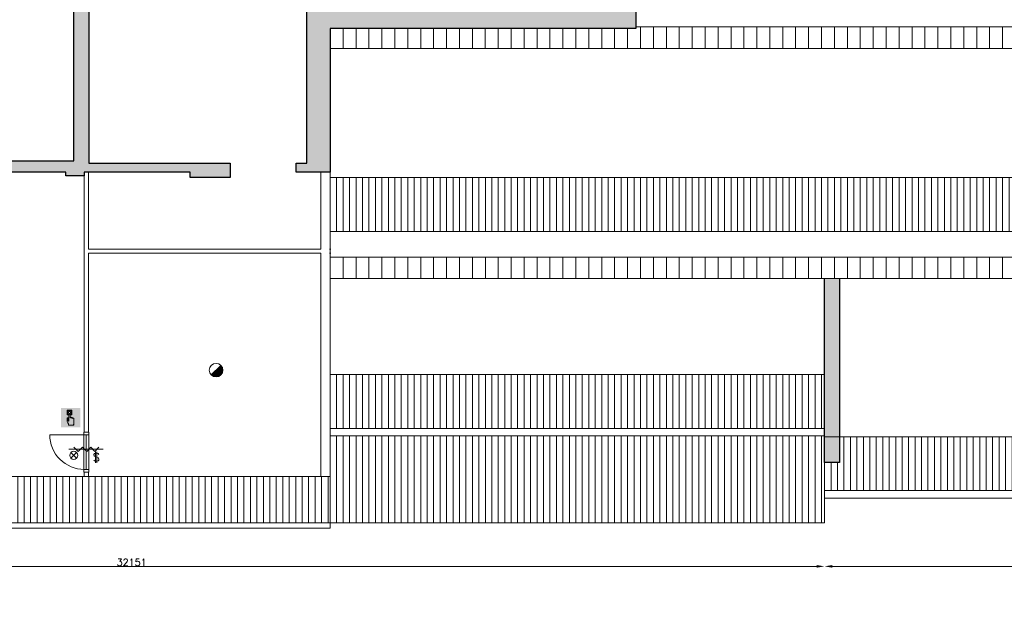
# Model space of a CAD drawing. Header units: millimetres. Extents: x -13022 to 1371524, y -38729 to 632593.
# Tile 118 of 256: x 820608 to 843452, y -38283 to -24456. Entities that reach past the tile are written whole.
import ezdxf

# ---------------------------------------------------------------- set-up
doc = ezdxf.new("R2010")
doc.units = ezdxf.units.MM
doc.header["$LTSCALE"] = 35
doc.set_wipeout_variables(frame=1)
doc.linetypes.add('DASHED', pattern=[200, 100, -100])
doc.linetypes.add('DIVIDE', pattern=[1250, 862.5, -112.5, 25, -112.5, 25, -112.5])
doc.layers.add('Al65----_beveiliging-inst', color=92, linetype='Continuous', lineweight=9)
doc.layers.add('brandveiligheid voorzieningen', color=10, linetype='Continuous', lineweight=9)
for name, color, linetype in [('LAYER102', 1, 'Continuous'), ('LAYER111', 7, 'Continuous'), ('LAYER22', 7, 'Continuous'), ('LAYER27', 7, 'Continuous'), ('LAYER28', 7, 'Continuous'), ('LAYER30', 7, 'Continuous'), ('LAYER31', 7, 'Continuous')]:
    doc.layers.add(name, color=color, linetype=linetype)
doc.styles.add('Algemeen', font='simplex.shx', dxfattribs={"height": 2.5})
doc.styles.get("Standard").update_dxf_attribs({"font": 'simplex.shx'})
doc.dimstyles.new('~R----C~', dxfattribs={"dimtxt": 162, "dimasz": 180, "dimexe": 0.18, "dimexo": 0.0625, "dimgap": 16.2, "dimtad": 1, "dimdec": 0, "dimzin": 0, "dimdsep": 46, "dimtxsty": 'Standard', "dimcen": 0.09, "dimse1": 1, "dimse2": 1, "dimclrd": 7, "dimadec": 0, "dimazin": 0, "dimtfac": 1, "dimtdec": 4, "dimtmove": 0, "dimatfit": 3, "dimfxl": 1, "dimtolj": 1, "dimtzin": 0, "dimlwd": 13, "dimarcsym": 0})

# ---------------------------------------------------------------- blocks, each defined once
blk = doc.blocks.new('*D195')
at = {"layer": 'Defpoints', "color": 0, "linetype": 'Continuous', "transparency": 16777216}
for p in [(839282, -35389), (807131, -36137), (839282, -37146)]:
    blk.add_point(p, dxfattribs=at)
at = {"layer": 'LAYER102', "color": 7, "linetype": 'Continuous', "lineweight": 13, "transparency": 16777216}
blk.add_line((807311, -37146), (839102, -37146), dxfattribs=at)
at = {"layer": 'LAYER102', "color": 7, "linetype": 'Continuous', "transparency": 16777216}
for points in [[(807311, -37116), (807311, -37176), (807131, -37146)], [(839102, -37116), (839102, -37176), (839282, -37146)]]:
    blk.add_solid(points, dxfattribs=at)
at = {"layer": 'LAYER102', "color": 0, "linetype": 'Continuous', "transparency": 16777216, "insert": (823206, -37049), "char_height": 162, "attachment_point": 5}
blk.add_mtext('\\A1;32151', dxfattribs=at)
blk = doc.blocks.new('*D196')
at = {"layer": 'Defpoints', "color": 0, "linetype": 'Continuous', "transparency": 16777216}
for p in [(894477, -34735), (839282, -35389), (894477, -37146)]:
    blk.add_point(p, dxfattribs=at)
at = {"layer": 'LAYER102', "color": 7, "linetype": 'Continuous', "lineweight": 13, "transparency": 16777216}
blk.add_line((839462, -37146), (894297, -37146), dxfattribs=at)
at = {"layer": 'LAYER102', "color": 7, "linetype": 'Continuous', "transparency": 16777216}
for points in [[(839462, -37116), (839462, -37176), (839282, -37146)], [(894297, -37116), (894297, -37176), (894477, -37146)]]:
    blk.add_solid(points, dxfattribs=at)
at = {"layer": 'LAYER102', "color": 0, "linetype": 'Continuous', "transparency": 16777216, "insert": (866879, -37049), "char_height": 162, "attachment_point": 5}
blk.add_mtext('\\A1;55195', dxfattribs=at)
blk = doc.blocks.new('Handbrandmelder')
at = {"layer": 'brandveiligheid voorzieningen', "true_color": 0xffffff}
h = blk.add_hatch(color=7, dxfattribs=at)
h.paths.add_polyline_path([(-1.3623, 6.704), (-1.3623, 4.818), (-0.8616, 4.818), (-0.8616, 5.105), (-1.0867, 5.105), (-1.0867, 6.416), (0.2412, 6.416), (0.2412, 5.105), (0.0423, 5.105), (0.0423, 4.818), (0.5292, 4.818), (0.5292, 6.704)])
edge = h.paths.add_edge_path()
edge.add_line((-0.7744, 0.795), (1.2172, 0.795))
edge.add_arc((1.1848, 0.9151), 0.1244, 285.097845, 344.573813)
edge.add_arc((1.1955, 0.8747), 0.1095, 3.814851, 78.556999)
edge.add_arc((1.2155, 1.0811), 0.0991, 186.406081, 271.011898, ccw=False)
edge.add_arc((0.8951, 1.4295), 0.4225, 301.679206, 358.707701)
edge.add_line((1.3175, 1.42), (1.3175, 3.356))
edge.add_arc((1.0815, 3.3696), 0.2364, 356.700991, 450.505791)
edge.add_arc((1.0751, 3.3423), 0.2637, 89.061593, 168.70314)
edge.add_line((0.8165, 3.394), (0.8165, 3.518))
edge.add_arc((0.5556, 3.5071), 0.2611, 2.39047, 87.792584)
edge.add_arc((0.5705, 3.5064), 0.2616, 91.041001, 151.564737)
edge.add_line((0.3404, 3.631), (0.3404, 3.643))
edge.add_arc((0.0798, 3.6324), 0.2608, 2.337798, 87.799547)
edge.add_arc((0.0991, 3.6332), 0.26, 92.052962, 177.832561)
edge.add_line((-0.1607, 3.643), (-0.1607, 4.967))
edge.add_arc((-0.411, 4.968), 0.2503, 359.76141, 447.144807)
edge.add_arc((-0.3888, 4.9577), 0.2605, 92.124608, 177.943914)
edge.add_line((-0.6492, 4.967), (-0.6492, 2.557))
edge.add_arc((-0.7221, 2.5577), 0.0729, 299.050174, 359.424387, ccw=False)
edge.add_line((-0.6867, 2.494), (-0.7618, 2.457))
edge.add_line((-0.7618, 2.457), (-0.7868, 2.457))
edge.add_line((-0.7868, 2.457), (-0.8745, 2.569))
edge.add_line((-0.8745, 2.569), (-0.8745, 3.419))
edge.add_arc((-1.0861, 3.4433), 0.213, 353.435435, 446.970057)
edge.add_arc((-1.078, 3.4209), 0.2351, 89.220046, 180.466534)
edge.add_line((-1.3131, 3.419), (-1.3131, 2.282))
edge.add_line((-1.3131, 2.282), (-1.3131, 2.219))
edge.add_arc((0.9801, 3.0528), 2.4401, 199.980806, 224.025181)
edge.add_arc((-28.5646, 4.7292), 27.994, 352.668719, 353.081248, ccw=False)
edge.add_arc((-0.073, 1.0253), 0.7382, 169.723152, 198.178085)
edge = h.paths.add_edge_path(flags=17)
edge.add_arc((-0.4353, 5.7799), 0.3921, 271.833261, 357.970029)
edge.add_arc((-0.4345, 5.7425), 0.3917, 3.443844, 88.288775)
edge.add_arc((-0.4184, 5.7498), 0.3842, 90.654144, 177.583048)
edge.add_arc((-0.4087, 5.7816), 0.3939, 182.273303, 267.953611)
at = {"layer": 'Al65----_beveiliging-inst', "color": 7, "true_color": 0xffffff}
blk.add_solid([(-3.75, 0), (3.75, 0), (-3.75, 7.5), (3.75, 7.5)], dxfattribs=at)
at = {"layer": 'Al65----_beveiliging-inst', "color": 10}
blk.add_solid([(-3.5, 0.25), (3.5, 0.25), (-3.5, 7.25), (3.5, 7.25)], dxfattribs=at)
at = {"layer": 'brandveiligheid voorzieningen', "color": 7, "true_color": 0xffffff}
for points in [[(-1.3623, 6.704), (-1.3623, 4.818)], [(0.5292, 6.704), (-1.3623, 6.704)], [(-1.3623, 4.818), (-0.8616, 4.818)], [(-1.0867, 5.105), (-1.0867, 6.416)], [(-1.0867, 6.416), (0.2412, 6.416)], [(-0.8616, 5.105), (-1.0867, 5.105)], [(-0.8616, 4.818), (-0.8616, 5.105)], [(-0.6492, 4.967), (-0.6492, 2.557)], [(-0.1607, 3.643), (-0.1607, 4.967)], [(0.2412, 5.105), (0.0423, 5.105)], [(0.0423, 5.105), (0.0423, 4.818)], [(0.0423, 4.818), (0.5292, 4.818)], [(0.2412, 6.416), (0.2412, 5.105)], [(0.5292, 4.818), (0.5292, 6.704)], [(-1.3131, 3.419), (-1.3131, 2.282)], [(-1.3131, 2.282), (-1.3131, 2.219)], [(-0.8745, 2.569), (-0.8745, 3.419)], [(-0.7868, 2.457), (-0.8745, 2.569)], [(-0.7618, 2.457), (-0.7868, 2.457)], [(-0.7744, 0.795), (1.2172, 0.795)], [(-0.6867, 2.494), (-0.7618, 2.457)], [(0.3404, 3.631), (0.3404, 3.643)], [(0.8165, 3.394), (0.8165, 3.518)], [(1.3175, 1.42), (1.3175, 3.356)]]:
    blk.add_lwpolyline(points, dxfattribs=at)
for points in [[(-0.8023, 5.766, -0.3986), (-0.4228, 6.134)], [(-0.4228, 5.388, -0.3923), (-0.8023, 5.766)], [(-0.3985, 5.218, 0.393), (-0.6492, 4.967)], [(-0.4228, 6.134, -0.3881), (-0.0435, 5.766)], [(-0.0435, 5.766, -0.3946), (-0.4228, 5.388)], [(-0.1607, 4.967, 0.4009), (-0.3985, 5.218)], [(0.0898, 3.893, 0.3928), (-0.1607, 3.643)], [(0.3404, 3.643, 0.3912), (0.0898, 3.893)], [(-1.0748, 3.656, 0.4206), (-1.3131, 3.419)], [(-1.3131, 2.219, 0.1053), (-0.7744, 1.357)], [(-0.8745, 3.419, 0.4324), (-1.0748, 3.656)], [(-0.7994, 1.157, 0.1248), (-0.7744, 0.795)], [(-0.7744, 1.357, -0.0018), (-0.7994, 1.157)], [(-0.6492, 2.557, -0.2697), (-0.6867, 2.494)], [(0.5657, 3.768, 0.2704), (0.3404, 3.631)], [(0.8165, 3.518, 0.3909), (0.5657, 3.768)], [(1.0794, 3.606, 0.3622), (0.8165, 3.394)], [(1.3175, 3.356, 0.4338), (1.0794, 3.606)], [(1.117, 1.07, 0.2541), (1.3175, 1.42)], [(1.2172, 0.982, -0.3869), (1.117, 1.07)], [(1.3047, 0.882, 0.3382), (1.2172, 0.982)], [(1.2172, 0.795, 0.2655), (1.3047, 0.882)]]:
    blk.add_lwpolyline(points, format="xyb", dxfattribs=at)
blk.add_point((0, 3.75), dxfattribs=at)
blk = doc.blocks.new('Brandmelder')
at = {"layer": 'brandveiligheid voorzieningen'}
blk.add_hatch(color=256, dxfattribs=at).paths.add_polyline_path([(76.62, -89.8, 0.198912), (75.85, -87.94), (72.13, -91.66, 0.668179)])
blk.add_line((72.13, -91.66), (75.85, -87.94), dxfattribs=at)
blk.add_circle((73.99, -89.8), 2.63, dxfattribs=at)
blk = doc.blocks.new('Nevenindicator')
at = {"layer": 'Al65----_beveiliging-inst', "color": 92, "ltscale": 0.7}
for p, q in [((159.19, -81.94), (161.37, -79.75)), ((159.19, -79.75), (161.37, -81.94))]:
    blk.add_line(p, q, dxfattribs=at)
blk.add_circle((160.28, -80.84), 1.55, dxfattribs=at)
blk = doc.blocks.new('Panieksluiting')
at = {"layer": 'brandveiligheid voorzieningen', "lineweight": 0, "style": 'Algemeen'}
blk.add_text('$', height=3.09, dxfattribs=at).set_placement((158.43, -91.61))

msp = doc.modelspace()

# ---------------------------------------------------------------- hatches: boundary and pattern name
at = {"layer": 'LAYER111', "linetype": 'Continuous', "lineweight": 5}
msp.add_hatch(color=254, dxfattribs=at).paths.add_polyline_path([(839631.625, -30465.472), (839631.625, -34735.476), (839281.625, -34735.476), (839281.625, -30465.472)], flags=0)
at = {"layer": 'LAYER27', "linetype": 'Continuous', "lineweight": 13}
h = msp.add_hatch(dxfattribs=at)
h.set_pattern_fill('~A--G&P~', style=0, pattern_type=0)
h.set_pattern_definition([(90, (827810.97, -25122.02), (-300, 2e-14), [])])
h.paths.add_polyline_path([(827810.969, -25122.019), (827810.969, -24659.55), (834901.281, -24659.55), (834901.281, -24622.019), (894256.625, -24622.019), (894256.625, -25122.019)], flags=0)
h = msp.add_hatch(dxfattribs=at)
h.set_pattern_fill("~A--G'+~", style=0, pattern_type=0)
h.set_pattern_definition([(90, (839281.62, -35388.55), (-150, 9e-15), [])])
h.paths.add_polyline_path([(839281.625, -35388.546), (839281.625, -34735.476), (839631.625, -34735.476), (839631.625, -34138.546), (894126.625, -34138.546), (894126.625, -34735.476), (894256.625, -34735.476), (894256.625, -35388.546)], flags=0)

# ---------------------------------------------------------------- linework, layer by layer
at = {"layer": 'LAYER22', "color": 7, "linetype": 'Continuous', "lineweight": 18}
for points in [[(834901.281, -24622.019), (894256.625, -24622.019)], [(839281.625, -34735.476), (839281.625, -35388.546), (894256.625, -35388.546)], [(839281.625, -36137.203), (839281.625, -35388.546)], [(839281.625, -35559.304), (894256.625, -35559.304)], [(807061.156, -36137.203), (839281.625, -36137.203)]]:
    msp.add_lwpolyline(points, dxfattribs=at)
at = {"layer": 'LAYER22', "color": 7, "linetype": 'DASHED', "lineweight": 18}
for points in [[(834901.281, -24622.019), (894256.625, -24622.019)], [(839281.625, -34735.476), (839281.625, -35388.546), (894256.625, -35388.546)], [(839281.625, -36137.203), (839281.625, -35388.546)], [(839281.625, -35559.304), (894256.625, -35559.304)], [(807061.156, -36137.203), (839281.625, -36137.203)]]:
    msp.add_lwpolyline(points, dxfattribs=at)
at = {"layer": 'LAYER22', "color": 7, "linetype": 'DIVIDE', "lineweight": 18}
for points in [[(827810.969, -25122.019), (894256.625, -25122.019)], [(894126.625, -34138.546), (839281.625, -34138.546)]]:
    msp.add_lwpolyline(points, dxfattribs=at)
at = {"layer": 'LAYER28', "color": 7, "linetype": 'Continuous', "lineweight": 25}
for points in [[(820351.156, -27736.207), (821863.156, -27736.207), (821863.156, -16063.207), (813648.156, -16063.207)], [(839631.625, -30465.472), (839631.625, -34735.476), (839281.625, -34735.476), (839281.625, -30465.472)]]:
    msp.add_lwpolyline(points, dxfattribs=at)
at = {"layer": 'LAYER30', "color": 7, "linetype": 'Continuous', "lineweight": 18}
for points in [[(821744.295, -34429.082), (822544.295, -34429.082)], [(821864.295, -34379.082), (821964.295, -34479.082), (822064.295, -34379.082), (822164.295, -34479.082), (822259.295, -34379.082), (822354.295, -34479.082), (822444.295, -34379.082)]]:
    msp.add_lwpolyline(points, dxfattribs=at)

# ---------------------------------------------------------------- block references
at = {"layer": 'Al65----_beveiliging-inst', "xscale": 60, "yscale": 60, "zscale": 60}
for name, p in [('Brandmelder', (820725.316, -27203.29)), ('Nevenindicator', (812244.774, -29718.496)), ('Panieksluiting', (812799.651, -29208.437))]:
    msp.add_blockref(name, p, dxfattribs=at)

# ---------------------------------------------------------------- texts
at = {"layer": 'LAYER102', "color": 7, "linetype": 'Continuous', "lineweight": 0, "insert": (703298.798, -38276.956), "char_height": 315, "width": 3554.10039, "attachment_point": 7, "line_spacing_factor": 1.333333}
msp.add_mtext('\\pi1116.4;{\\fArial|b1|i0|c0|p34;Entree\\P\\pi156.93;laden en lossen}', dxfattribs=at)

# ---------------------------------------------------------------- dimensions: what is measured, and where the dimension line sits
at = {"layer": 'LAYER102', "color": 7, "linetype": 'Continuous'}
for base, p1, p2, picture, middle in [((894476.625, -37146.211), (839281.625, -35388.554), (894476.625, -34735.476), '*D196', (866879.125, -37049.011)), ((839281.62476148, -37146.210560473), (807131.12476148, -36137.210560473), (839281.62476148, -35388.554310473), '*D195', (823206.37476148, -37049.010560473))]:
    dim = msp.add_linear_dim(base=base, p1=p1, p2=p2, dimstyle='~R----C~', dxfattribs=at)
    dim.commit()
    dim.dimension.update_dxf_attribs({"geometry": picture, "text_midpoint": middle})

# ---------------------------------------------------------------- wipeouts: each hides what was drawn before it
at = {"linetype": 'Continuous'}
for points in [[(822102.156, -29829.55), (822152.156, -29829.55), (822202.156, -29879.55), (822202.156, -34027.203), (822152.156, -34027.203), (822102.156, -34027.203)], [(827811.156, -35063.203), (827701.156, -35063.203), (827591.156, -35063.203), (827591.156, -29879.55), (827701.156, -29829.55), (827811.156, -29879.546)], [(822202.156, -35063.203), (822102.156, -35063.203), (822102.156, -34961.203), (822202.156, -34961.203)]]:
    msp.add_wipeout(points, dxfattribs=at).dxf.layer = 'LAYER111'

# ---------------------------------------------------------------- next in the draw order: hatches: boundary and pattern name
at = {"layer": 'LAYER27', "linetype": 'Continuous', "lineweight": 13}
h = msp.add_hatch(dxfattribs=at)
h.set_pattern_fill("~A--G'+~", style=0, pattern_type=0)
h.set_pattern_definition([(90, (827811.16, -33942.55), (-150, 9e-15), [])])
h.paths.add_polyline_path([(827811.156, -33942.546), (827811.156, -32692.546), (839281.625, -32692.546), (839281.625, -33942.546)], flags=0)
h = msp.add_hatch(dxfattribs=at)
h.set_pattern_fill("~A--G'+~", style=0, pattern_type=0)
h.set_pattern_definition([(90, (827811.16, -36137.2), (-150, 9e-15), [])])
h.paths.add_polyline_path([(827811.156, -36137.203), (827811.156, -34113.304), (839281.625, -34113.304), (839281.625, -36137.203)], flags=0)
h = msp.add_hatch(dxfattribs=at)
h.set_pattern_fill("~A--G'+~", style=0, pattern_type=0)
h.set_pattern_definition([(90, (807061.16, -36137.2), (-150, 9e-15), [])])
h.paths.add_polyline_path([(807061.156, -36137.203), (807061.156, -35063.203), (827811.156, -35063.203), (827811.156, -36137.203)], flags=0)

# ---------------------------------------------------------------- next in the draw order: linework, layer by layer
at = {"layer": 'LAYER102', "color": 7, "linetype": 'Continuous', "lineweight": 18}
for points in [[(822102.156, -34027.203), (822102.156, -29829.55)], [(822202.156, -29879.55), (822202.156, -34027.203)], [(827591.156, -35063.203), (827591.156, -29879.55)], [(827811.156, -29879.546), (827811.156, -35063.203)], [(822202.156, -34027.203), (822152.156, -34027.203), (822102.156, -34027.203)], [(822102.156, -35063.203), (822102.156, -34961.203)], [(822102.156, -34961.203), (822202.156, -34961.203)], [(822202.156, -34961.203), (822202.156, -35063.203)], [(827811.156, -35063.203), (827701.156, -35063.203), (827591.156, -35063.203)]]:
    msp.add_lwpolyline(points, dxfattribs=at)
at = {"layer": 'LAYER102', "color": 7, "linetype": 'DASHED', "lineweight": 18}
for points in [[(822202.156, -34027.203), (822152.156, -34027.203), (822102.156, -34027.203)], [(822102.156, -35063.203), (822102.156, -34961.203)], [(822102.156, -34961.203), (822202.156, -34961.203)], [(822202.156, -34961.203), (822202.156, -35063.203)], [(827811.156, -35063.203), (827701.156, -35063.203), (827591.156, -35063.203)]]:
    msp.add_lwpolyline(points, dxfattribs=at)
at = {"layer": 'LAYER22', "color": 7, "linetype": 'DIVIDE', "lineweight": 18}
for points in [[(894126.625, -30465.472), (827811.156, -30465.472)], [(827811.156, -32692.546), (839281.625, -32692.546)], [(807061.156, -35063.203), (827811.156, -35063.203)]]:
    msp.add_lwpolyline(points, dxfattribs=at)
at = {"layer": 'LAYER22', "color": 7, "linetype": 'Continuous', "lineweight": 18}
for points in [[(839281.625, -33942.546), (827811.156, -33942.546)], [(827811.156, -34113.304), (839281.625, -34113.304)], [(807061.156, -35063.203), (807061.156, -36262.203), (827811.156, -36262.203), (827811.156, -35063.203)]]:
    msp.add_lwpolyline(points, dxfattribs=at)
at = {"layer": 'LAYER22', "color": 7, "linetype": 'DASHED', "lineweight": 18}
for points in [[(839281.625, -33942.546), (827811.156, -33942.546)], [(827811.156, -34113.304), (839281.625, -34113.304)], [(807061.156, -35063.203), (807061.156, -36262.203), (827811.156, -36262.203), (827811.156, -35063.203)]]:
    msp.add_lwpolyline(points, dxfattribs=at)
at = {"layer": 'LAYER30', "color": 7, "linetype": 'Continuous', "lineweight": 18}
for points in [[(822209.156, -34027.203), (822209.156, -34094.203), (822095.156, -34094.203), (822095.156, -34027.203)], [(822209.156, -34894.203), (822209.156, -34961.203), (822095.156, -34961.203), (822095.156, -34894.203)]]:
    msp.add_lwpolyline(points, close=True, dxfattribs=at)
for points in [[(822095.156, -34094.203), (822095.156, -34894.203)], [(822152.156, -34094.203), (822152.156, -34894.203)], [(822209.156, -34094.203), (822209.156, -34894.203)]]:
    msp.add_lwpolyline(points, dxfattribs=at)
at = {"layer": 'LAYER31', "color": 7, "linetype": 'Continuous', "lineweight": 18}
msp.add_lwpolyline([(822106.531, -34094.203), (821306.125, -34094.203, 0.41421361), (822106.531, -34894.593)], format="xyb", dxfattribs=at)

# ---------------------------------------------------------------- next in the draw order: block references
at = {"layer": 'Al65----_beveiliging-inst', "xscale": 60, "yscale": 60, "zscale": 60}
msp.add_blockref('Handbrandmelder', (821787.384, -33920.047), dxfattribs=at)

# ---------------------------------------------------------------- next in the draw order: wipeouts: each hides what was drawn before it
at = {"linetype": 'Continuous'}
for points in [[(822102.156, -27996.207), (822152.156, -27996.207), (822202.156, -27996.207), (822202.156, -29779.55), (822152.156, -29829.55), (822102.156, -29829.55)], [(827811.156, -29779.546), (827701.156, -29829.55), (827591.156, -29779.55), (827591.156, -27996.207), (827701.156, -27996.207), (827811.156, -27996.207)]]:
    msp.add_wipeout(points, dxfattribs=at).dxf.layer = 'LAYER111'

# ---------------------------------------------------------------- next in the draw order: hatches: boundary and pattern name
at = {"layer": 'LAYER111', "linetype": 'Continuous', "lineweight": 5}
for points in [[(827619.156, -13378.207), (827619.156, -13678.207), (822213.156, -13678.207), (822213.156, -27786.207), (825491.156, -27786.207), (825491.156, -28116.519), (824559.156, -28116.519), (824559.156, -27996.207), (822102.156, -27996.207), (822102.156, -28080.207), (821681.156, -28080.207), (821681.156, -27996.207), (820351.156, -27996.207), (820351.156, -27736.207), (821863.156, -27736.207), (821863.156, -16063.207), (813648.156, -16063.207), (813648.156, -16513.207), (813065.156, -16513.207), (813065.156, -15763.207), (821676.156, -15763.207), (821676.156, -13378.207)], [(827810.969, -27996.207), (827021.156, -27996.207), (827021.156, -27786.207), (827269.281, -27786.207), (827269.156, -13678.207), (827619.156, -13678.207), (827619.156, -24189.55), (834223.219, -24189.55), (834223.156, -17890.558), (834693.156, -17890.558), (834693.156, -19386.55), (834901.281, -19386.55), (834901.281, -24659.55), (827810.969, -24659.55)]]:
    msp.add_hatch(color=254, dxfattribs=at).paths.add_polyline_path(points, flags=0)
at = {"layer": 'LAYER27', "linetype": 'Continuous', "lineweight": 13}
h = msp.add_hatch(dxfattribs=at)
h.set_pattern_fill("~A--G'+~", style=0, pattern_type=0)
h.set_pattern_definition([(90, (827811.16, -29371.55), (-150, 9e-15), [])])
h.paths.add_polyline_path([(827811.156, -29371.55), (827811.156, -28121.55), (894256.625, -28121.55), (894256.625, -29371.55)], flags=0)

# ---------------------------------------------------------------- next in the draw order: linework, layer by layer
at = {"layer": 'LAYER102', "color": 7, "linetype": 'Continuous', "lineweight": 18}
for points in [[(822102.156, -29829.55), (822102.156, -27996.207)], [(822102.156, -27996.207), (822152.156, -27996.207), (822202.156, -27996.207)], [(822202.156, -27996.207), (822202.156, -29779.55)], [(827591.156, -29779.55), (827591.156, -27996.207)], [(827591.156, -27996.207), (827701.156, -27996.207), (827811.156, -27996.207)], [(827811.156, -27996.207), (827811.156, -29779.546)]]:
    msp.add_lwpolyline(points, dxfattribs=at)
at = {"layer": 'LAYER102', "color": 7, "linetype": 'DASHED', "lineweight": 18}
for points in [[(822102.156, -27996.207), (822152.156, -27996.207), (822202.156, -27996.207)], [(827591.156, -27996.207), (827701.156, -27996.207), (827811.156, -27996.207)]]:
    msp.add_lwpolyline(points, dxfattribs=at)
at = {"layer": 'LAYER22', "color": 7, "linetype": 'DIVIDE', "lineweight": 18}
msp.add_lwpolyline([(827811.156, -28121.55), (894256.625, -28121.55)], dxfattribs=at)
at = {"layer": 'LAYER22', "color": 7, "linetype": 'Continuous', "lineweight": 18}
msp.add_lwpolyline([(827811.156, -29371.55), (894256.625, -29371.55)], dxfattribs=at)
at = {"layer": 'LAYER22', "color": 7, "linetype": 'DASHED', "lineweight": 18}
msp.add_lwpolyline([(827811.156, -29371.55), (894256.625, -29371.55)], dxfattribs=at)
at = {"layer": 'LAYER28', "color": 7, "linetype": 'Continuous', "lineweight": 25}
for points in [[(822213.156, -13678.207), (822213.156, -27786.207), (825491.156, -27786.207), (825491.156, -28116.519), (824559.156, -28116.519), (824559.156, -27996.207), (822102.156, -27996.207), (822102.156, -28080.207), (821681.156, -28080.207), (821681.156, -27996.207), (820351.156, -27996.207)], [(834901.281, -19386.55), (834901.281, -24659.55), (827810.969, -24659.55), (827810.969, -27996.207), (827021.156, -27996.207), (827021.156, -27786.207), (827269.281, -27786.207), (827269.156, -13678.207)]]:
    msp.add_lwpolyline(points, dxfattribs=at)

# ---------------------------------------------------------------- next in the draw order: wipeouts: each hides what was drawn before it
at = {"linetype": 'Continuous'}
msp.add_wipeout([(822202.156, -29879.55), (822152.156, -29829.55), (822202.156, -29779.55), (827591.156, -29779.55), (827701.156, -29829.55), (827591.156, -29879.55)], dxfattribs=at).dxf.layer = 'LAYER111'

# ---------------------------------------------------------------- next in the draw order: linework, layer by layer
at = {"layer": 'LAYER102', "color": 7, "linetype": 'DASHED', "lineweight": 18}
for points in [[(822102.156, -29829.55), (822102.156, -27996.207)], [(822202.156, -27996.207), (822202.156, -29779.55)], [(822102.156, -34027.203), (822102.156, -29829.55)], [(822202.156, -29879.55), (822202.156, -34027.203)]]:
    msp.add_lwpolyline(points, dxfattribs=at)
at = {"layer": 'LAYER102', "color": 7, "linetype": 'Continuous', "lineweight": 18}
for points in [[(822202.156, -29779.55), (827591.156, -29779.55)], [(827591.156, -29879.55), (822202.156, -29879.55)]]:
    msp.add_lwpolyline(points, dxfattribs=at)

# ---------------------------------------------------------------- next in the draw order: wipeouts: each hides what was drawn before it
at = {"linetype": 'Continuous'}
msp.add_wipeout([(827811.156, -29879.55), (827701.156, -29829.55), (827811.156, -29779.55), (827811.156, -29779.55), (827811.156, -29829.55)], dxfattribs=at).dxf.layer = 'LAYER111'

# ---------------------------------------------------------------- next in the draw order: hatches: boundary and pattern name
at = {"layer": 'LAYER27', "linetype": 'Continuous', "lineweight": 13}
h = msp.add_hatch(dxfattribs=at)
h.set_pattern_fill('~A--G&P~', style=0, pattern_type=0)
h.set_pattern_definition([(90, (827811.16, -30465.47), (-300, 2e-14), [])])
h.paths.add_polyline_path([(827811.156, -30465.472), (827811.156, -29965.472), (894126.625, -29965.472), (894126.625, -30465.472)], flags=0)

# ---------------------------------------------------------------- next in the draw order: linework, layer by layer
at = {"layer": 'LAYER102', "color": 7, "linetype": 'DASHED', "lineweight": 18}
for points in [[(827591.156, -29779.55), (827591.156, -27996.207)], [(827811.156, -27996.207), (827811.156, -29779.546)], [(822202.156, -29779.55), (827591.156, -29779.55)], [(827591.156, -29879.55), (822202.156, -29879.55)], [(827591.156, -35063.203), (827591.156, -29879.55)], [(827811.156, -29779.55), (827811.156, -29829.55), (827811.156, -29879.55)], [(827811.156, -29879.546), (827811.156, -35063.203)]]:
    msp.add_lwpolyline(points, dxfattribs=at)
at = {"layer": 'LAYER102', "color": 7, "linetype": 'Continuous', "lineweight": 18}
msp.add_lwpolyline([(827811.156, -29779.55), (827811.156, -29829.55), (827811.156, -29879.55)], dxfattribs=at)
at = {"layer": 'LAYER102', "color": 7, "linetype": 'Continuous'}
for p in [(827811.156, -29779.55), (827811.156, -29779.55), (827811.156, -29879.55), (827811.156, -29879.55)]:
    msp.add_point(p, dxfattribs=at)
at = {"layer": 'LAYER22', "color": 7, "linetype": 'Continuous', "lineweight": 18}
msp.add_lwpolyline([(894126.625, -29965.472), (827811.156, -29965.472)], dxfattribs=at)
at = {"layer": 'LAYER22', "color": 7, "linetype": 'DASHED', "lineweight": 18}
msp.add_lwpolyline([(894126.625, -29965.472), (827811.156, -29965.472)], dxfattribs=at)

doc.saveas('drawing.dxf')
